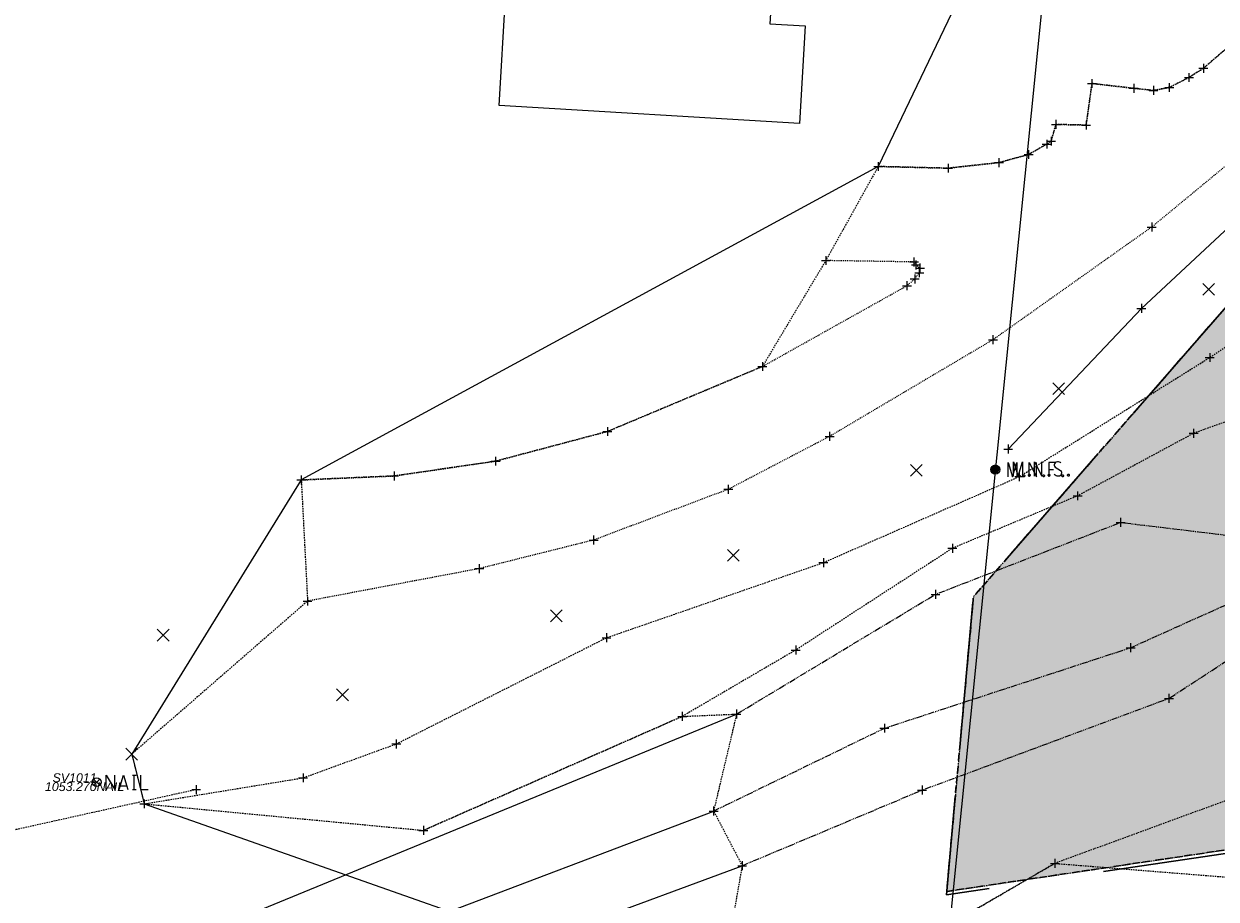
# Model space of a CAD drawing. Header units: feet. Extents: x 1620404 to 1693143, y 557267 to 607752.
# Tile 13 of 107: x 1620735 to 1620869, y 607281 to 607380. Entities that reach past the tile are written whole.
import ezdxf
from ezdxf.enums import TextEntityAlignment as Align

# ---------------------------------------------------------------- set-up
doc = ezdxf.new("R2010")
doc.units = ezdxf.units.FT
doc.header["$MEASUREMENT"] = 0
for name, pattern in [('DGN Style 2', [0.271631, 0.162979, -0.108652]), ('DGN Style 5', [0.190142, 0.081489, -0.108652]), ('esmtchex', [4.75, 0.8, -0.325, -0.325, 0.8, -0.3, 0.8, -0.3, 0.8, -0.3]), ('stream', [1.4, 0.7, -0.1, 0.1, -0.1, 0.1, -0.1, 0.1, -0.1]), ('waterex', [0])]:
    doc.linetypes.add(name, pattern=pattern)
for name, color, linetype, lineweight in [('BD_X_Building', 241, 'Continuous', 0), ('DR_X_Ditch', 133, 'stream', 0), ('DT_X_Break_Line', 40, 'Continuous', 0), ('DT_X_TIN_Hull', 5, 'Continuous', 0), ('HY_X_Water_Edge', 133, 'stream', 0), ('PV_X_Driveway', 7, 'DGN Style 5', 0), ('RW_X_Esmt_CH', 6, 'esmtchex', 30), ('SV_P_Control_Cells_Set', 7, 'Continuous', 0), ('SV_X_Control_Cells_Found', 7, 'Continuous', 0), ('SV_X_Random_Point (Construction)', 7, 'Continuous', 0), ('SV_X_Text_Comment', 21, 'Continuous', 0), ('SV_X_Text_Elevation', 93, 'Continuous', 0), ('SV_X_Text_Name', 61, 'Continuous', 0), ('SV_X_Top_of_Bank', 97, 'DGN Style 2', 0), ('UT_X_Water', 133, 'waterex', 0), ('XS_X_Ground_Line', 3, 'DGN Style 2', 13)]:
    doc.layers.add(name, color=color, linetype=linetype, lineweight=lineweight)
doc.layers.add('RW_X_Easement_Area', color=3, linetype='DGN Style 2', lineweight=0, plot=False, transparency=0.5)
doc.layers.add('SH_Named_Boundary (Construction)', color=7, linetype='Continuous', lineweight=0, plot=False, transparency=0.5)
doc.layers.add('SV_X_Shot_Marker (Construction)', color=40, linetype='Continuous', lineweight=0, transparency=0.5)
doc.styles.add('Label - LeftTop', font='ariali.ttf', dxfattribs={"height": 0.14})
doc.styles.add('Label - RightBottom', font='ariali.ttf', dxfattribs={"height": 0.14})
doc.styles.add('Label - RightTop', font='ariali.ttf', dxfattribs={"height": 0.14})

# ---------------------------------------------------------------- blocks, each defined once
blk = doc.blocks.new('NAIL_1')
at = {"layer": 'SV_X_Control_Cells_Found', "color": 7, "linetype": 'Continuous', "lineweight": 0}
for p, q in [((-0.0177, 0.0177), (0.0177, -0.0177)), ((-0.0177, -0.0177), (0.0177, 0.0177))]:
    blk.add_line(p, q, dxfattribs=at)
at = {"layer": 'SV_X_Control_Cells_Found', "color": 7, "linetype": 'Continuous', "lineweight": 0, "flags": 128}
for points in [[(0.0545, -0.0405), (0.0545, 0.0395), (0.1017, -0.0405), (0.1017, 0.0395)], [(0.1269, -0.0405), (0.1521, 0.0395), (0.1767, -0.0405)], [(0.2019, 0.0395), (0.222, 0.0395)], [(0.2119, -0.0405), (0.2119, 0.0395)], [(0.2472, 0.0395), (0.2472, -0.0405), (0.2907, -0.0405)], [(0.1704, -0.0216), (0.1332, -0.0216)], [(0.2019, -0.0405), (0.222, -0.0405)]]:
    blk.add_lwpolyline(points, dxfattribs=at)
at = {"layer": 'SV_X_Control_Cells_Found', "color": 7, "linetype": 'Continuous', "lineweight": 0}
blk.add_circle((0, 0), 0.025, dxfattribs=at)
blk = doc.blocks.new('X')
at = {"layer": 'SV_X_Random_Point (Construction)', "color": 7, "linetype": 'Continuous', "lineweight": 0, "transparency": 33554559}
for p, q in [((-0.0333, -0.0334), (0.0333, 0.0334)), ((-0.0333, 0.0334), (0.0333, -0.0334))]:
    blk.add_line(p, q, dxfattribs=at)
blk = doc.blocks.new('SVPT')
at = {"layer": 'SV_X_Shot_Marker (Construction)', "ltscale": 20, "transparency": 33554495}
for p, q in [((-0.025, 0), (0.025, 0)), ((0, 0.025), (0, -0.025))]:
    blk.add_line(p, q, dxfattribs=at)
blk.add_point((0, 0), dxfattribs=at)
blk = doc.blocks.new('SVPT_349')
at = {"layer": 'SV_X_Shot_Marker (Construction)', "transparency": 33554495}
for p, q in [((-0.025, 0), (0.025, 0)), ((0, 0.025), (0, -0.025))]:
    blk.add_line(p, q, dxfattribs=at)
blk.add_point((0, 0), dxfattribs=at)
blk = doc.blocks.new('SVPT_350')
at = {"layer": 'SV_X_Shot_Marker (Construction)', "transparency": 33554495}
for p, q in [((-0.025, 0), (0.025, 0)), ((0, 0.025), (0, -0.025))]:
    blk.add_line(p, q, dxfattribs=at)
blk.add_point((0, 0), dxfattribs=at)
blk = doc.blocks.new('SVPT_351')
at = {"layer": 'SV_X_Shot_Marker (Construction)', "transparency": 33554495}
for p, q in [((-0.025, 0), (0.025, 0)), ((0, 0.025), (0, -0.025))]:
    blk.add_line(p, q, dxfattribs=at)
blk.add_point((0, 0), dxfattribs=at)
blk = doc.blocks.new('SVPT_352')
at = {"layer": 'SV_X_Shot_Marker (Construction)', "transparency": 33554495}
for p, q in [((-0.025, 0), (0.025, 0)), ((0, 0.025), (0, -0.025))]:
    blk.add_line(p, q, dxfattribs=at)
blk.add_point((0, 0), dxfattribs=at)
blk = doc.blocks.new('SVPT_353')
at = {"layer": 'SV_X_Shot_Marker (Construction)', "transparency": 33554495}
for p, q in [((-0.025, 0), (0.025, 0)), ((0, 0.025), (0, -0.025))]:
    blk.add_line(p, q, dxfattribs=at)
blk.add_point((0, 0), dxfattribs=at)
blk = doc.blocks.new('SVPT_354')
at = {"layer": 'SV_X_Shot_Marker (Construction)', "transparency": 33554495}
for p, q in [((-0.025, 0), (0.025, 0)), ((0, 0.025), (0, -0.025))]:
    blk.add_line(p, q, dxfattribs=at)
blk.add_point((0, 0), dxfattribs=at)
blk = doc.blocks.new('SVPT_355')
at = {"layer": 'SV_X_Shot_Marker (Construction)', "transparency": 33554495}
for p, q in [((-0.025, 0), (0.025, 0)), ((0, 0.025), (0, -0.025))]:
    blk.add_line(p, q, dxfattribs=at)
blk.add_point((0, 0), dxfattribs=at)
blk = doc.blocks.new('SVPT_356')
at = {"layer": 'SV_X_Shot_Marker (Construction)', "transparency": 33554495}
for p, q in [((-0.025, 0), (0.025, 0)), ((0, 0.025), (0, -0.025))]:
    blk.add_line(p, q, dxfattribs=at)
blk.add_point((0, 0), dxfattribs=at)
blk = doc.blocks.new('SVPT_357')
at = {"layer": 'SV_X_Shot_Marker (Construction)', "transparency": 33554495}
for p, q in [((0, 0.025), (0, -0.025)), ((-0.025, 0), (0.025, 0))]:
    blk.add_line(p, q, dxfattribs=at)
blk.add_point((0, 0), dxfattribs=at)
blk = doc.blocks.new('SVPT_358')
at = {"layer": 'SV_X_Shot_Marker (Construction)', "transparency": 33554495}
for p, q in [((-0.025, 0), (0.025, 0)), ((0, 0.025), (0, -0.025))]:
    blk.add_line(p, q, dxfattribs=at)
blk.add_point((0, 0), dxfattribs=at)
blk = doc.blocks.new('SVPT_359')
at = {"layer": 'SV_X_Shot_Marker (Construction)', "transparency": 33554495}
for p, q in [((-0.025, 0), (0.025, 0)), ((0, 0.025), (0, -0.025))]:
    blk.add_line(p, q, dxfattribs=at)
blk.add_point((0, 0), dxfattribs=at)
blk = doc.blocks.new('SVPT_360')
at = {"layer": 'SV_X_Shot_Marker (Construction)', "transparency": 33554495}
for p, q in [((-0.025, 0), (0.025, 0)), ((0, 0.025), (0, -0.025))]:
    blk.add_line(p, q, dxfattribs=at)
blk.add_point((0, 0), dxfattribs=at)
blk = doc.blocks.new('SVPT_361')
at = {"layer": 'SV_X_Shot_Marker (Construction)', "transparency": 33554495}
for p, q in [((-0.025, 0), (0.025, 0)), ((0, 0.025), (0, -0.025))]:
    blk.add_line(p, q, dxfattribs=at)
blk.add_point((0, 0), dxfattribs=at)
blk = doc.blocks.new('SVPT_362')
at = {"layer": 'SV_X_Shot_Marker (Construction)', "transparency": 33554495}
for p, q in [((-0.025, 0), (0.025, 0)), ((0, 0.025), (0, -0.025))]:
    blk.add_line(p, q, dxfattribs=at)
blk.add_point((0, 0), dxfattribs=at)
blk = doc.blocks.new('SVPT_363')
at = {"layer": 'SV_X_Shot_Marker (Construction)', "transparency": 33554495}
for p, q in [((0, 0.025), (0, -0.025)), ((-0.025, 0), (0.025, 0))]:
    blk.add_line(p, q, dxfattribs=at)
blk.add_point((0, 0), dxfattribs=at)
blk = doc.blocks.new('SVPT_364')
at = {"layer": 'SV_X_Shot_Marker (Construction)', "transparency": 33554495}
for p, q in [((-0.025, 0), (0.025, 0)), ((0, 0.025), (0, -0.025))]:
    blk.add_line(p, q, dxfattribs=at)
blk.add_point((0, 0), dxfattribs=at)
blk = doc.blocks.new('SVPT_365')
at = {"layer": 'SV_X_Shot_Marker (Construction)', "transparency": 33554495}
for p, q in [((-0.025, 0), (0.025, 0)), ((0, 0.025), (0, -0.025))]:
    blk.add_line(p, q, dxfattribs=at)
blk.add_point((0, 0), dxfattribs=at)
blk = doc.blocks.new('SVPT_366')
at = {"layer": 'SV_X_Shot_Marker (Construction)', "transparency": 33554495}
for p, q in [((-0.025, 0), (0.025, 0)), ((0, 0.025), (0, -0.025))]:
    blk.add_line(p, q, dxfattribs=at)
blk.add_point((0, 0), dxfattribs=at)
blk = doc.blocks.new('SVPT_367')
at = {"layer": 'SV_X_Shot_Marker (Construction)', "transparency": 33554495}
for p, q in [((-0.025, 0), (0.025, 0)), ((0, 0.025), (0, -0.025))]:
    blk.add_line(p, q, dxfattribs=at)
blk.add_point((0, 0), dxfattribs=at)
blk = doc.blocks.new('SVPT_368')
at = {"layer": 'SV_X_Shot_Marker (Construction)', "transparency": 33554495}
for p, q in [((-0.025, 0), (0.025, 0)), ((0, 0.025), (0, -0.025))]:
    blk.add_line(p, q, dxfattribs=at)
blk.add_point((0, 0), dxfattribs=at)
blk = doc.blocks.new('SVPT_369')
at = {"layer": 'SV_X_Shot_Marker (Construction)', "transparency": 33554495}
for p, q in [((-0.025, 0), (0.025, 0)), ((0, 0.025), (0, -0.025))]:
    blk.add_line(p, q, dxfattribs=at)
blk.add_point((0, 0), dxfattribs=at)
blk = doc.blocks.new('SVPT_370')
at = {"layer": 'SV_X_Shot_Marker (Construction)', "transparency": 33554495}
for p, q in [((-0.025, 0), (0.025, 0)), ((0, 0.025), (0, -0.025))]:
    blk.add_line(p, q, dxfattribs=at)
blk.add_point((0, 0), dxfattribs=at)
blk = doc.blocks.new('SVPT_371')
at = {"layer": 'SV_X_Shot_Marker (Construction)', "transparency": 33554495}
for p, q in [((-0.025, 0), (0.025, 0)), ((0, 0.025), (0, -0.025))]:
    blk.add_line(p, q, dxfattribs=at)
blk.add_point((0, 0), dxfattribs=at)
blk = doc.blocks.new('SVPT_372')
at = {"layer": 'SV_X_Shot_Marker (Construction)', "transparency": 33554495}
for p, q in [((-0.025, 0), (0.025, 0)), ((0, 0.025), (0, -0.025))]:
    blk.add_line(p, q, dxfattribs=at)
blk.add_point((0, 0), dxfattribs=at)
blk = doc.blocks.new('SVPT_373')
at = {"layer": 'SV_X_Shot_Marker (Construction)', "transparency": 33554495}
for p, q in [((-0.025, 0), (0.025, 0)), ((0, 0.025), (0, -0.025))]:
    blk.add_line(p, q, dxfattribs=at)
blk.add_point((0, 0), dxfattribs=at)
blk = doc.blocks.new('SVPT_374')
at = {"layer": 'SV_X_Shot_Marker (Construction)', "transparency": 33554495}
for p, q in [((-0.025, 0), (0.025, 0)), ((0, 0.025), (0, -0.025))]:
    blk.add_line(p, q, dxfattribs=at)
blk.add_point((0, 0), dxfattribs=at)
blk = doc.blocks.new('SVPT_375')
at = {"layer": 'SV_X_Shot_Marker (Construction)', "transparency": 33554495}
for p, q in [((-0.025, 0), (0.025, 0)), ((0, 0.025), (0, -0.025))]:
    blk.add_line(p, q, dxfattribs=at)
blk.add_point((0, 0), dxfattribs=at)
blk = doc.blocks.new('SVPT_376')
at = {"layer": 'SV_X_Shot_Marker (Construction)', "transparency": 33554495}
for p, q in [((-0.025, 0), (0.025, 0)), ((0, 0.025), (0, -0.025))]:
    blk.add_line(p, q, dxfattribs=at)
blk.add_point((0, 0), dxfattribs=at)
blk = doc.blocks.new('SVPT_377')
at = {"layer": 'SV_X_Shot_Marker (Construction)', "transparency": 33554495}
for p, q in [((-0.025, 0), (0.025, 0)), ((0, 0.025), (0, -0.025))]:
    blk.add_line(p, q, dxfattribs=at)
blk.add_point((0, 0), dxfattribs=at)
blk = doc.blocks.new('SVPT_378')
at = {"layer": 'SV_X_Shot_Marker (Construction)', "transparency": 33554495}
for p, q in [((-0.025, 0), (0.025, 0)), ((0, 0.025), (0, -0.025))]:
    blk.add_line(p, q, dxfattribs=at)
blk.add_point((0, 0), dxfattribs=at)
blk = doc.blocks.new('SVPT_379')
at = {"layer": 'SV_X_Shot_Marker (Construction)', "transparency": 33554495}
for p, q in [((-0.025, 0), (0.025, 0)), ((0, 0.025), (0, -0.025))]:
    blk.add_line(p, q, dxfattribs=at)
blk.add_point((0, 0), dxfattribs=at)
blk = doc.blocks.new('SVPT_380')
at = {"layer": 'SV_X_Shot_Marker (Construction)', "transparency": 33554495}
for p, q in [((-0.025, 0), (0.025, 0)), ((0, 0.025), (0, -0.025))]:
    blk.add_line(p, q, dxfattribs=at)
blk.add_point((0, 0), dxfattribs=at)
blk = doc.blocks.new('SVPT_381')
at = {"layer": 'SV_X_Shot_Marker (Construction)', "transparency": 33554495}
for p, q in [((-0.025, 0), (0.025, 0)), ((0, 0.025), (0, -0.025))]:
    blk.add_line(p, q, dxfattribs=at)
blk.add_point((0, 0), dxfattribs=at)
blk = doc.blocks.new('X_64')
at = {"layer": 'SV_X_Random_Point (Construction)', "color": 7, "linetype": 'Continuous', "lineweight": 0, "transparency": 33554559}
for p, q in [((-0.0333, -0.0334), (0.0333, 0.0334)), ((-0.0333, 0.0334), (0.0333, -0.0334))]:
    blk.add_line(p, q, dxfattribs=at)
blk = doc.blocks.new('X_65')
at = {"layer": 'SV_X_Random_Point (Construction)', "color": 7, "linetype": 'Continuous', "lineweight": 0, "transparency": 33554559}
for p, q in [((-0.0333, -0.0334), (0.0333, 0.0334)), ((-0.0333, 0.0334), (0.0333, -0.0334))]:
    blk.add_line(p, q, dxfattribs=at)
blk = doc.blocks.new('X_66')
at = {"layer": 'SV_X_Random_Point (Construction)', "color": 7, "linetype": 'Continuous', "lineweight": 0, "transparency": 33554559}
for p, q in [((-0.0333, -0.0334), (0.0333, 0.0334)), ((-0.0333, 0.0334), (0.0333, -0.0334))]:
    blk.add_line(p, q, dxfattribs=at)
blk = doc.blocks.new('X_67')
at = {"layer": 'SV_X_Random_Point (Construction)', "color": 7, "linetype": 'Continuous', "lineweight": 0, "transparency": 33554559}
for p, q in [((-0.0333, -0.0334), (0.0333, 0.0334)), ((-0.0333, 0.0334), (0.0333, -0.0334))]:
    blk.add_line(p, q, dxfattribs=at)
blk = doc.blocks.new('X_68')
at = {"layer": 'SV_X_Random_Point (Construction)', "color": 7, "linetype": 'Continuous', "lineweight": 0, "transparency": 33554559}
for p, q in [((-0.0333, -0.0334), (0.0333, 0.0334)), ((-0.0333, 0.0334), (0.0333, -0.0334))]:
    blk.add_line(p, q, dxfattribs=at)
blk = doc.blocks.new('X_69')
at = {"layer": 'SV_X_Random_Point (Construction)', "color": 7, "linetype": 'Continuous', "lineweight": 0, "transparency": 33554559}
for p, q in [((-0.0333, -0.0334), (0.0333, 0.0334)), ((-0.0333, 0.0334), (0.0333, -0.0334))]:
    blk.add_line(p, q, dxfattribs=at)
blk = doc.blocks.new('X_70')
at = {"layer": 'SV_X_Random_Point (Construction)', "color": 7, "linetype": 'Continuous', "lineweight": 0, "transparency": 33554559}
for p, q in [((-0.0333, -0.0334), (0.0333, 0.0334)), ((-0.0333, 0.0334), (0.0333, -0.0334))]:
    blk.add_line(p, q, dxfattribs=at)
blk = doc.blocks.new('SVPT_397')
at = {"layer": 'SV_X_Shot_Marker (Construction)', "transparency": 33554495}
for p, q in [((-0.025, 0), (0.025, 0)), ((0, 0.025), (0, -0.025))]:
    blk.add_line(p, q, dxfattribs=at)
blk.add_point((0, 0), dxfattribs=at)
blk = doc.blocks.new('SVPT_398')
at = {"layer": 'SV_X_Shot_Marker (Construction)', "transparency": 33554495}
for p, q in [((-0.025, 0), (0.025, 0)), ((0, 0.025), (0, -0.025))]:
    blk.add_line(p, q, dxfattribs=at)
blk.add_point((0, 0), dxfattribs=at)
blk = doc.blocks.new('SVPT_399')
at = {"layer": 'SV_X_Shot_Marker (Construction)', "transparency": 33554495}
for p, q in [((-0.025, 0), (0.025, 0)), ((0, 0.025), (0, -0.025))]:
    blk.add_line(p, q, dxfattribs=at)
blk.add_point((0, 0), dxfattribs=at)
blk = doc.blocks.new('SVPT_400')
at = {"layer": 'SV_X_Shot_Marker (Construction)', "transparency": 33554495}
for p, q in [((-0.025, 0), (0.025, 0)), ((0, 0.025), (0, -0.025))]:
    blk.add_line(p, q, dxfattribs=at)
blk.add_point((0, 0), dxfattribs=at)
blk = doc.blocks.new('SVPT_401')
at = {"layer": 'SV_X_Shot_Marker (Construction)', "transparency": 33554495}
for p, q in [((-0.025, 0), (0.025, 0)), ((0, 0.025), (0, -0.025))]:
    blk.add_line(p, q, dxfattribs=at)
blk.add_point((0, 0), dxfattribs=at)
blk = doc.blocks.new('SVPT_402')
at = {"layer": 'SV_X_Shot_Marker (Construction)', "transparency": 33554495}
for p, q in [((-0.025, 0), (0.025, 0)), ((0, 0.025), (0, -0.025))]:
    blk.add_line(p, q, dxfattribs=at)
blk.add_point((0, 0), dxfattribs=at)
blk = doc.blocks.new('SVPT_403')
at = {"layer": 'SV_X_Shot_Marker (Construction)', "transparency": 33554495}
for p, q in [((-0.025, 0), (0.025, 0)), ((0, 0.025), (0, -0.025))]:
    blk.add_line(p, q, dxfattribs=at)
blk.add_point((0, 0), dxfattribs=at)
blk = doc.blocks.new('SVPT_413')
at = {"layer": 'SV_X_Shot_Marker (Construction)', "transparency": 33554495}
for p, q in [((-0.025, 0), (0.025, 0)), ((0, 0.025), (0, -0.025))]:
    blk.add_line(p, q, dxfattribs=at)
blk.add_point((0, 0), dxfattribs=at)
blk = doc.blocks.new('SVPT_414')
at = {"layer": 'SV_X_Shot_Marker (Construction)', "transparency": 33554495}
for p, q in [((-0.025, 0), (0.025, 0)), ((0, 0.025), (0, -0.025))]:
    blk.add_line(p, q, dxfattribs=at)
blk.add_point((0, 0), dxfattribs=at)
blk = doc.blocks.new('SVPT_415')
at = {"layer": 'SV_X_Shot_Marker (Construction)', "transparency": 33554495}
for p, q in [((-0.025, 0), (0.025, 0)), ((0, 0.025), (0, -0.025))]:
    blk.add_line(p, q, dxfattribs=at)
blk.add_point((0, 0), dxfattribs=at)
blk = doc.blocks.new('SVPT_416')
at = {"layer": 'SV_X_Shot_Marker (Construction)', "transparency": 33554495}
for p, q in [((-0.025, 0), (0.025, 0)), ((0, 0.025), (0, -0.025))]:
    blk.add_line(p, q, dxfattribs=at)
blk.add_point((0, 0), dxfattribs=at)
blk = doc.blocks.new('SVPT_417')
at = {"layer": 'SV_X_Shot_Marker (Construction)', "transparency": 33554495}
for p, q in [((-0.025, 0), (0.025, 0)), ((0, 0.025), (0, -0.025))]:
    blk.add_line(p, q, dxfattribs=at)
blk.add_point((0, 0), dxfattribs=at)
blk = doc.blocks.new('SVPT_418')
at = {"layer": 'SV_X_Shot_Marker (Construction)', "transparency": 33554495}
for p, q in [((-0.025, 0), (0.025, 0)), ((0, 0.025), (0, -0.025))]:
    blk.add_line(p, q, dxfattribs=at)
blk.add_point((0, 0), dxfattribs=at)
blk = doc.blocks.new('SVPT_651')
at = {"layer": 'SV_X_Shot_Marker (Construction)', "transparency": 33554495}
for p, q in [((-0.025, 0), (0.025, 0)), ((0, 0.025), (0, -0.025))]:
    blk.add_line(p, q, dxfattribs=at)
blk.add_point((0, 0), dxfattribs=at)
blk = doc.blocks.new('MNAILS')
at = {"layer": 'SV_P_Control_Cells_Set', "linetype": 'Continuous', "lineweight": 0}
h = blk.add_hatch(color=7, dxfattribs=at)
edge = h.paths.add_edge_path()
edge.add_arc((0, 0), 0.0249, 0, 360)
at = {"layer": 'SV_P_Control_Cells_Set', "color": 7, "linetype": 'Continuous', "lineweight": 0, "flags": 128}
for points in [[(0.1045, -0.04), (0.1045, 0.04), (0.1299, -0.04), (0.1541, 0.04), (0.1541, -0.04)], [(0.223, -0.04), (0.223, 0.04), (0.2644, -0.04), (0.2644, 0.04)], [(0.3718, 0.0343), (0.3707, 0.0356), (0.3691, 0.0368), (0.3641, 0.0387), (0.358, 0.04), (0.3536, 0.04), (0.352, 0.04), (0.3448, 0.0381), (0.3388, 0.0343), (0.3349, 0.0293), (0.3338, 0.0242), (0.3338, 0.0204), (0.3349, 0.0154), (0.3393, 0.011), (0.3696, -0.0079), (0.3724, -0.0104), (0.3735, -0.0129), (0.3746, -0.0167), (0.3746, -0.0205), (0.374, -0.0243), (0.3735, -0.0268), (0.3724, -0.03), (0.3713, -0.0325), (0.3702, -0.0344), (0.3685, -0.0362), (0.3669, -0.0375), (0.3647, -0.0388), (0.363, -0.0394), (0.358, -0.04), (0.3503, -0.04), (0.3454, -0.0388), (0.3382, -0.0344), (0.3338, -0.0306)], [(0.1927, -0.0293), (0.1955, -0.0293), (0.1971, -0.0306), (0.1988, -0.0331), (0.1988, -0.0362), (0.1971, -0.0388), (0.1955, -0.04), (0.1927, -0.04), (0.1911, -0.0388), (0.1894, -0.0362), (0.1894, -0.0331), (0.1911, -0.0306), (0.1927, -0.0293)], [(0.3035, -0.0293), (0.3062, -0.0293), (0.3079, -0.0306), (0.3095, -0.0331), (0.3095, -0.0362), (0.3079, -0.0388), (0.3062, -0.04), (0.3035, -0.04), (0.3018, -0.0388), (0.3002, -0.0362), (0.3002, -0.0331), (0.3018, -0.0306), (0.3035, -0.0293)], [(0.4126, -0.0293), (0.4154, -0.0293), (0.417, -0.0306), (0.4187, -0.0331), (0.4187, -0.0362), (0.417, -0.0388), (0.4154, -0.04), (0.4126, -0.04), (0.411, -0.0388), (0.4093, -0.0362), (0.4093, -0.0331), (0.411, -0.0306), (0.4126, -0.0293)]]:
    blk.add_lwpolyline(points, dxfattribs=at)
blk = doc.blocks.new('*U1169')
at = {"layer": 'DT_X_TIN_Hull', "flags": 128}
for points in [[(-283.74, -75.71), (-282.33, -81.3), (-217.69, -104.06), (-142.34, -167.87), (-146.67, -213.69), (-135.19, -297.92), (-84.51, -298.27), (-83.44, -286.62), (-81.16, -261.73), (-81.03, -260.23), (-78.8, -235.34), (-78.51, -232.83), (-75.69, -207.99), (-75.69, -207.93), (-73.19, -183.06), (-73.05, -181.83), (-70.37, -156.98), (-68.84, -139.29), (0.03, -71.15), (23.69, -66.34), (283.74, 24.86)], [(-91.96, 298.27), (-158.63, 76.01), (-199.59, -9.5), (-264.63, -44.82), (-283.74, -75.71)]]:
    blk.add_lwpolyline(points, dxfattribs=at)
blk = doc.blocks.new('SVPT_1002')
at = {"layer": 'SV_X_Shot_Marker (Construction)', "transparency": 33554495}
for p, q in [((-0.025, 0), (0.025, 0)), ((0, 0.025), (0, -0.025))]:
    blk.add_line(p, q, dxfattribs=at)
blk.add_point((0, 0), dxfattribs=at)
blk = doc.blocks.new('SVPT_1003')
at = {"layer": 'SV_X_Shot_Marker (Construction)', "transparency": 33554495}
for p, q in [((-0.025, 0), (0.025, 0)), ((0, 0.025), (0, -0.025))]:
    blk.add_line(p, q, dxfattribs=at)
blk.add_point((0, 0), dxfattribs=at)
blk = doc.blocks.new('SVPT_1004')
at = {"layer": 'SV_X_Shot_Marker (Construction)', "transparency": 33554495}
for p, q in [((-0.025, 0), (0.025, 0)), ((0, 0.025), (0, -0.025))]:
    blk.add_line(p, q, dxfattribs=at)
blk.add_point((0, 0), dxfattribs=at)
blk = doc.blocks.new('SVPT_1005')
at = {"layer": 'SV_X_Shot_Marker (Construction)', "transparency": 33554495}
for p, q in [((-0.025, 0), (0.025, 0)), ((0, 0.025), (0, -0.025))]:
    blk.add_line(p, q, dxfattribs=at)
blk.add_point((0, 0), dxfattribs=at)
blk = doc.blocks.new('SVPT_1006')
at = {"layer": 'SV_X_Shot_Marker (Construction)', "transparency": 33554495}
for p, q in [((-0.025, 0), (0.025, 0)), ((0, 0.025), (0, -0.025))]:
    blk.add_line(p, q, dxfattribs=at)
blk.add_point((0, 0), dxfattribs=at)
blk = doc.blocks.new('SVPT_1007')
at = {"layer": 'SV_X_Shot_Marker (Construction)', "transparency": 33554495}
for p, q in [((-0.025, 0), (0.025, 0)), ((0, 0.025), (0, -0.025))]:
    blk.add_line(p, q, dxfattribs=at)
blk.add_point((0, 0), dxfattribs=at)
blk = doc.blocks.new('SVPT_1026')
at = {"layer": 'SV_X_Shot_Marker (Construction)', "transparency": 33554495}
for p, q in [((-0.025, 0), (0.025, 0)), ((0, 0.025), (0, -0.025))]:
    blk.add_line(p, q, dxfattribs=at)
blk.add_point((0, 0), dxfattribs=at)
blk = doc.blocks.new('SVPT_1027')
at = {"layer": 'SV_X_Shot_Marker (Construction)', "transparency": 33554495}
for p, q in [((-0.025, 0), (0.025, 0)), ((0, 0.025), (0, -0.025))]:
    blk.add_line(p, q, dxfattribs=at)
blk.add_point((0, 0), dxfattribs=at)
blk = doc.blocks.new('SVPT_1028')
at = {"layer": 'SV_X_Shot_Marker (Construction)', "transparency": 33554495}
for p, q in [((-0.025, 0), (0.025, 0)), ((0, 0.025), (0, -0.025))]:
    blk.add_line(p, q, dxfattribs=at)
blk.add_point((0, 0), dxfattribs=at)
blk = doc.blocks.new('SVPT_1047')
at = {"layer": 'SV_X_Shot_Marker (Construction)', "transparency": 33554495}
for p, q in [((-0.025, 0), (0.025, 0)), ((0, 0.025), (0, -0.025))]:
    blk.add_line(p, q, dxfattribs=at)
blk.add_point((0, 0), dxfattribs=at)
blk = doc.blocks.new('SVPT_1048')
at = {"layer": 'SV_X_Shot_Marker (Construction)', "transparency": 33554495}
for p, q in [((-0.025, 0), (0.025, 0)), ((0, 0.025), (0, -0.025))]:
    blk.add_line(p, q, dxfattribs=at)
blk.add_point((0, 0), dxfattribs=at)
blk = doc.blocks.new('MNAIL')
at = {"layer": 'SV_X_Control_Cells_Found', "color": 7, "linetype": 'Continuous', "lineweight": 0, "flags": 128}
for points in [[(0.072, -0.0404), (0.072, 0.0396), (0.0974, -0.0404), (0.1216, 0.0396), (0.1216, -0.0404)], [(0.1905, -0.0404), (0.1905, 0.0396), (0.2319, -0.0404), (0.2319, 0.0396)], [(0.3393, 0.0396), (0.3013, 0.0396), (0.3013, -0.0404)], [(0.3013, 0.0005), (0.3283, 0.0005)], [(0.1602, -0.0297), (0.163, -0.0297), (0.1646, -0.031), (0.1663, -0.0335), (0.1663, -0.0367), (0.1646, -0.0392), (0.163, -0.0404), (0.1602, -0.0404), (0.1585, -0.0392), (0.1569, -0.0367), (0.1569, -0.0335), (0.1585, -0.031), (0.1602, -0.0297)], [(0.271, -0.0297), (0.2737, -0.0297), (0.2754, -0.031), (0.277, -0.0335), (0.277, -0.0367), (0.2754, -0.0392), (0.2737, -0.0404), (0.271, -0.0404), (0.2693, -0.0392), (0.2677, -0.0367), (0.2677, -0.0335), (0.2693, -0.031), (0.271, -0.0297)], [(0.3785, -0.0297), (0.3812, -0.0297), (0.3829, -0.031), (0.3845, -0.0335), (0.3845, -0.0367), (0.3829, -0.0392), (0.3812, -0.0404), (0.3785, -0.0404), (0.3768, -0.0392), (0.3751, -0.0367), (0.3751, -0.0335), (0.3768, -0.031), (0.3785, -0.0297)]]:
    blk.add_lwpolyline(points, dxfattribs=at)
at = {"layer": 'SV_X_Control_Cells_Found', "color": 7, "linetype": 'Continuous', "lineweight": 0}
blk.add_circle((0, 0), 0.0249, dxfattribs=at)

msp = doc.modelspace()

# ---------------------------------------------------------------- linework, layer by layer
at = {"layer": 'BD_X_Building'}
for p, q in [((1620788.1, 607370.46), (1620791.78, 607432.4)), ((1620819.18, 607389.09), (1620818.62, 607379.66)), ((1620818.62, 607379.66), (1620822.61, 607379.42)), ((1620822.61, 607379.42), (1620821.95, 607368.45)), ((1620821.95, 607368.45), (1620788.1, 607370.46))]:
    msp.add_line(p, q, dxfattribs=at)
at = {"layer": 'DR_X_Ditch', "flags": 128}
msp.add_lwpolyline([(1620812.28, 607290.97), (1620831.52, 607300.3), (1620859.27, 607309.37), (1620871.34, 607314.8), (1620884.06, 607321.46), (1620901.11, 607331.64), (1620919.29, 607345.34), (1620942.01, 607360.11), (1620965.66, 607369.95), (1620996.58, 607381.37), (1621029.76, 607401.98), (1621046.19, 607417.46)], dxfattribs=at)
at = {"layer": 'DT_X_Break_Line'}
for p, q in [((1620757.91, 607278.47), (1620814.86, 607301.89)), ((1620758.66, 607270.63), (1620812.29, 607290.96)), ((1620759.07, 607263.96), (1620815.49, 607284.81))]:
    msp.add_line(p, q, dxfattribs=at)
at = {"layer": 'HY_X_Water_Edge', "flags": 128}
for points in [[(1620814.86, 607301.89), (1620837.28, 607315.38), (1620858.15, 607323.49), (1620870.43, 607322.01), (1620882.07, 607327.1), (1620905.46, 607339.12), (1620917.1, 607352.54), (1620929.55, 607365.29), (1620949.07, 607375.46), (1620965.39, 607379.95), (1620996.61, 607389.34), (1621022.82, 607408.23), (1621042.62, 607421.61)], [(1620815.49, 607284.81), (1620835.77, 607293.33), (1620863.59, 607303.66), (1620874.92, 607311.02), (1620889.26, 607316.69), (1620903.41, 607328.88), (1620919.98, 607340.41), (1620944.93, 607354.49), (1620994.99, 607374.05), (1621033.59, 607396.57), (1621052.34, 607410.52)]]:
    msp.add_lwpolyline(points, dxfattribs=at)
at = {"layer": 'PV_X_Driveway', "flags": 128}
for points in [[(1620830.83, 607363.59), (1620838.7, 607363.4), (1620844.44, 607364.03), (1620847.78, 607364.94), (1620849.82, 607366.11), (1620850.31, 607366.44), (1620850.86, 607368.33), (1620854.26, 607368.25), (1620854.92, 607372.94), (1620859.62, 607372.4), (1620861.85, 607372.16), (1620863.63, 607372.49), (1620865.85, 607373.61), (1620867.48, 607374.65), (1620883.1, 607388.07), (1620892.98, 607397.59), (1620897.01, 607402.59), (1620899.53, 607407.59), (1620900.64, 607411), (1620901.12, 607412.49), (1620900.76, 607414.82), (1620899.94, 607415.86), (1620897.38, 607418.19), (1620894.2, 607420.38), (1620881.05, 607424.84)], [(1620927.14, 607405.93), (1620922.87, 607405.03), (1620916.77, 607401.38), (1620906.55, 607393.45), (1620893.75, 607383.38), (1620878.98, 607371.07), (1620861.65, 607356.77), (1620843.76, 607344.07), (1620825.35, 607333.18), (1620813.93, 607327.22), (1620798.75, 607321.5), (1620785.86, 607318.28), (1620766.51, 607314.62)], [(1620765.8, 607328.27), (1620776.27, 607328.72), (1620787.71, 607330.39), (1620800.3, 607333.73), (1620817.77, 607341.05), (1620834.06, 607350.15), (1620834.94, 607350.92), (1620835.45, 607351.62), (1620835.53, 607352.15), (1620835.08, 607352.49), (1620834.85, 607352.83), (1620824.92, 607352.99)]]:
    msp.add_lwpolyline(points, dxfattribs=at)
at = {"layer": 'RW_X_Easement_Area', "transparency": 33554495, "flags": 128}
msp.add_lwpolyline([(1620886.38, 607289.04), (1620894.23, 607375.52), (1620841.56, 607315.11), (1620838.54, 607281.91)], close=True, dxfattribs=at)
at = {"layer": 'RW_X_Easement_Area', "transparency": 33554495, "extrusion": (0, 0, -1)}
msp.add_solid([(-1620886.38, 607289.04), (-1620894.23, 607375.52), (-1620838.54, 607281.91), (-1620841.56, 607315.11)], dxfattribs=at)
at = {"layer": 'RW_X_Esmt_CH', "ltscale": 20, "flags": 128}
msp.add_lwpolyline([(1620886.34, 607288.63), (1620894.23, 607375.52), (1620841.56, 607315.11), (1620838.51, 607281.53), (1620886.34, 607288.63)], dxfattribs=at)
at = {"layer": 'RW_X_Esmt_CH', "flags": 128}
msp.add_lwpolyline([(1620886.38, 607289.04), (1620838.54, 607281.91), (1620841.56, 607315.11), (1620894.23, 607375.52)], dxfattribs=at)
at = {"layer": 'SH_Named_Boundary (Construction)', "transparency": 33554495, "flags": 128}
msp.add_lwpolyline([(1620820.26, 607092.44), (1621019.26, 607072.48), (1621024.25, 607122.23), (1621029.24, 607171.98), (1621034.22, 607221.73), (1621039.21, 607271.48), (1621044.2, 607321.24), (1621049.19, 607370.99), (1621054.18, 607420.74), (1621059.17, 607470.49), (1621064.16, 607520.24), (1621069.14, 607569.99), (1620870.14, 607589.94), (1620865.15, 607540.19), (1620860.17, 607490.44), (1620855.18, 607440.69), (1620850.19, 607390.94), (1620845.2, 607341.19), (1620840.21, 607291.44), (1620835.22, 607241.69), (1620830.23, 607191.94), (1620825.25, 607142.19), (1620820.26, 607092.44)], dxfattribs=at)
at = {"layer": 'SV_X_Top_of_Bank', "flags": 128}
for points in [[(1620748.1, 607291.78), (1620766, 607294.71), (1620776.51, 607298.53), (1620800.21, 607310.5), (1620824.65, 607318.96), (1620846.73, 607328.65), (1620868.19, 607342.07), (1620890.44, 607356.74), (1620906.86, 607364.15), (1620911.38, 607367.9), (1620913.92, 607367.98), (1620918.07, 607369.68), (1620922.76, 607372.08)], [(1620912.06, 607360.49), (1620905.84, 607351.67), (1620891.49, 607342.53), (1620866.38, 607333.53), (1620853.3, 607326.48), (1620839.19, 607320.57), (1620821.53, 607309.11), (1620808.74, 607301.63), (1620779.57, 607288.79)], [(1620918.49, 607313.19), (1620917.46, 607313.2), (1620917.26, 607313.32), (1620912.61, 607311.51), (1620910.5, 607310.52), (1620909.71, 607308.08), (1620899.68, 607303.01), (1620850.73, 607285.07), (1620842.09, 607280.05), (1620833.83, 607276.86), (1620823.78, 607275.41), (1620822.66, 607273.47), (1620817.16, 607272.32), (1620812.73, 607269.03)], [(1620753.96, 607293.38), (1620692.92, 607279.83), (1620630.99, 607275.15), (1620577.54, 607274.02), (1620520.82, 607267.73)]]:
    msp.add_lwpolyline(points, dxfattribs=at)
at = {"layer": 'UT_X_Water', "flags": 128}
msp.add_lwpolyline([(1620845.47, 607331.75), (1620860.49, 607347.6), (1620878.67, 607364.53), (1620907.88, 607392.36), (1620927.87, 607412.81), (1620947.71, 607431.89), (1620949.63, 607451.35), (1620953.1, 607484.58), (1620956.62, 607513.84), (1620956.74, 607518.96), (1620960.42, 607556.72), (1620963.83, 607589.06), (1620965.13, 607601.08), (1620966.59, 607613.95), (1620969.14, 607638.33)], dxfattribs=at)
at = {"layer": 'XS_X_Ground_Line', "flags": 128}
msp.add_lwpolyline([(1620746.69, 607297.38), (1620748.1, 607291.78), (1620779.57, 607288.79), (1620808.74, 607301.63), (1620814.86, 607301.89), (1620812.28, 607290.97), (1620815.49, 607284.81), (1620812.73, 607269.03), (1620817.16, 607272.32), (1620822.66, 607273.47), (1620823.78, 607275.41), (1620833.83, 607276.86), (1620842.09, 607280.05), (1620850.73, 607285.07), (1620880.06, 607282.73), (1620881.96, 607280.44), (1620895.9, 607261.52), (1620889.38, 607213.7), (1620888.08, 607205.22), (1620883.75, 607159.4), (1620888, 607141.37), (1620888.32, 607125.21), (1620884.57, 607106.65), (1620890.51, 607106.46), (1620889.47, 607094.59), (1620889.25, 607093.71), (1620888.67, 607092.77), (1620887.98, 607092.08), (1620887.07, 607092.01), (1620886.16, 607091.97), (1620885.57, 607088.08), (1620886.65, 607087.9), (1620887.65, 607087.22), (1620888.44, 607085.71), (1620888.51, 607084.89), (1620886.78, 607070.58), (1620890.52, 607069.92), (1620895.23, 607075.17), (1620900.28, 607078.62), (1620900.79, 607078.52), (1620919.76, 607082.46), (1620942.42, 607075.26), (1620945.92, 607074.82), (1620945.73, 607070.67), (1620957.41, 607069.61), (1620957.5, 607070.15), (1620957.5, 607071.99), (1620957.91, 607076.41), (1620958.38, 607081.78), (1620959.26, 607088.26), (1620959.67, 607091.27), (1620962.51, 607101.55), (1620963.87, 607107.92), (1620965.59, 607113.69), (1620965.55, 607113.82), (1620964.07, 607114.37), (1620964.05, 607115.38), (1620972.6, 607145.58), (1620973, 607146.59), (1620973.54, 607148.3), (1620973.57, 607148.75), (1620974.7, 607164.59), (1620976.19, 607165.8), (1620973.78, 607173.69), (1620974.03, 607176.39), (1620980.35, 607196.01), (1620984.73, 607210.86), (1620984.87, 607218.04), (1620986.57, 607226.32), (1620992.94, 607228.96), (1621010.77, 607227.18), (1621013.46, 607226.05), (1621020.64, 607226.07), (1621020.73, 607226.2), (1621032.24, 607297.08), (1621054.11, 607306.75), (1621054.93, 607316.44), (1621057.01, 607344.71), (1621054.39, 607377.32), (1621050.59, 607393.13), (1621052.34, 607410.52), (1621046.19, 607417.46), (1621042.62, 607421.61), (1621037.83, 607424.33), (1621033.29, 607433.17), (1620979.51, 607425.15), (1620983.19, 607452.59), (1620985.23, 607472.25), (1620986.35, 607484.73), (1620986.75, 607489.36), (1620988.88, 607514.27), (1620990.9, 607531.61), (1620991.13, 607533.86), (1620993.6, 607558.73), (1620994.28, 607565.51), (1620996.79, 607590.39), (1620998.44, 607605.1), (1621000.34, 607626.57), (1621002.11, 607645.83), (1621002.89, 607654.58), (1620999.14, 607655.95), (1620995.81, 607656.47), (1620995.39, 607656.6), (1620977.88, 607662.07), (1620971.7, 607662.31), (1620960.51, 607670.56), (1620960.11, 607670.68), (1620938.47, 607671.36), (1620937.81, 607643.56), (1620937.14, 607610.92), (1620935.32, 607584.43), (1620928.86, 607551.19), (1620925.2, 607530.23), (1620918.42, 607505.27), (1620916.53, 607497.18), (1620919.82, 607452.03), (1620882.97, 607448.41), (1620871.8, 607449.09), (1620881.05, 607424.84), (1620891.59, 607408.35), (1620892.98, 607397.59), (1620883.1, 607388.07), (1620867.48, 607374.65), (1620865.85, 607373.61), (1620863.63, 607372.49), (1620861.85, 607372.16), (1620859.62, 607372.4), (1620854.92, 607372.94), (1620854.26, 607368.25), (1620850.86, 607368.33), (1620850.31, 607366.44), (1620849.82, 607366.11), (1620847.78, 607364.94), (1620844.44, 607364.03), (1620838.7, 607363.4), (1620830.83, 607363.59), (1620824.92, 607352.99), (1620817.77, 607341.05), (1620800.3, 607333.73), (1620787.71, 607330.39), (1620776.27, 607328.72), (1620765.8, 607328.27), (1620766.51, 607314.62), (1620746.69, 607297.38)], dxfattribs=at)

# ---------------------------------------------------------------- block references
at = {"layer": 'DT_X_TIN_Hull'}
msp.add_blockref('*U1169', (1621030.43, 607373.09), dxfattribs=at)
at = {"layer": 'SV_P_Control_Cells_Set', "color": 7, "linetype": 'Continuous', "lineweight": 0, "xscale": 20, "yscale": 20, "zscale": 20}
msp.add_blockref('MNAILS', (1620843.99, 607329.5), dxfattribs=at)
at = {"layer": 'SV_X_Control_Cells_Found', "color": 7, "linetype": 'Continuous', "lineweight": 0, "xscale": 20, "yscale": 20, "zscale": 20}
for name, p in [('MNAIL', (1620844.03, 607329.43)), ('NAIL_1', (1620742.74, 607294.22))]:
    msp.add_blockref(name, p, dxfattribs=at)
at = {"layer": 'SV_X_Random_Point (Construction)', "color": 7, "linetype": 'Continuous', "lineweight": 0, "transparency": 33554559, "xscale": 20, "yscale": 20, "zscale": 20}
for name, p in [('X_64', (1620868.08, 607349.74)), ('X_65', (1620851.16, 607338.56)), ('X_66', (1620835.13, 607329.35)), ('X_67', (1620814.49, 607319.78)), ('X_68', (1620794.55, 607312.96)), ('X', (1620750.23, 607310.78)), ('X_69', (1620770.45, 607304.07)), ('X_70', (1620746.69, 607297.38))]:
    msp.add_blockref(name, p, dxfattribs=at)
at = {"layer": 'SV_X_Shot_Marker (Construction)', "transparency": 33554495, "xscale": 20, "yscale": 20, "zscale": 20}
for name, p in [('SVPT_381', (1620867.48, 607374.65)), ('SVPT_376', (1620854.92, 607372.94)), ('SVPT_380', (1620865.85, 607373.61)), ('SVPT_377', (1620859.62, 607372.4)), ('SVPT_378', (1620861.85, 607372.16)), ('SVPT_379', (1620863.63, 607372.49)), ('SVPT_374', (1620850.86, 607368.33)), ('SVPT_375', (1620854.26, 607368.25)), ('SVPT_372', (1620849.82, 607366.11)), ('SVPT_373', (1620850.31, 607366.44)), ('SVPT_371', (1620847.78, 607364.94)), ('SVPT_368', (1620830.83, 607363.59)), ('SVPT_369', (1620838.7, 607363.4)), ('SVPT_370', (1620844.44, 607364.03)), ('SVPT_349', (1620861.65, 607356.77)), ('SVPT_367', (1620824.92, 607352.99)), ('SVPT_366', (1620834.85, 607352.83)), ('SVPT_365', (1620835.08, 607352.49)), ('SVPT_363', (1620835.45, 607351.62)), ('SVPT_364', (1620835.53, 607352.15)), ('SVPT_361', (1620834.06, 607350.15)), ('SVPT_362', (1620834.94, 607350.92)), ('SVPT_1048', (1620860.49, 607347.6)), ('SVPT_350', (1620843.76, 607344.07)), ('SVPT_403', (1620868.19, 607342.07)), ('SVPT_360', (1620817.77, 607341.05)), ('SVPT_359', (1620800.3, 607333.73)), ('SVPT_351', (1620825.35, 607333.18)), ('SVPT_413', (1620866.38, 607333.53)), ('SVPT_1047', (1620845.47, 607331.75)), ('SVPT_358', (1620787.71, 607330.39)), ('SVPT_356', (1620765.8, 607328.27)), ('SVPT_357', (1620776.27, 607328.72)), ('SVPT_402', (1620846.73, 607328.65)), ('SVPT_352', (1620813.93, 607327.22)), ('SVPT_414', (1620853.3, 607326.48)), ('SVPT_1026', (1620858.15, 607323.49)), ('SVPT_353', (1620798.75, 607321.5)), ('SVPT_415', (1620839.19, 607320.57)), ('SVPT_401', (1620824.65, 607318.96)), ('SVPT_354', (1620785.86, 607318.28)), ('SVPT_1027', (1620837.28, 607315.38)), ('SVPT_355', (1620766.51, 607314.62)), ('SVPT_400', (1620800.21, 607310.5)), ('SVPT_416', (1620821.53, 607309.11)), ('SVPT_1007', (1620859.27, 607309.37)), ('SVPT_1006', (1620863.59, 607303.66)), ('SVPT_417', (1620808.74, 607301.63)), ('SVPT_1028', (1620814.86, 607301.89)), ('SVPT_1004', (1620831.52, 607300.3)), ('SVPT_399', (1620776.51, 607298.53)), ('SVPT_398', (1620766, 607294.71)), ('SVPT_1005', (1620835.77, 607293.33)), ('SVPT_397', (1620748.1, 607291.78)), ('SVPT_1003', (1620812.28, 607290.97)), ('SVPT_418', (1620779.57, 607288.79)), ('SVPT_1002', (1620815.49, 607284.81)), ('SVPT_651', (1620850.73, 607285.07))]:
    msp.add_blockref(name, p, dxfattribs=at)
at = {"layer": 'SV_X_Shot_Marker (Construction)', "ltscale": 20, "transparency": 33554495, "xscale": 20, "yscale": 20, "zscale": 20}
msp.add_blockref('SVPT', (1620753.96, 607293.38), dxfattribs=at)

# ---------------------------------------------------------------- texts
at = {"layer": 'SV_X_Text_Comment', "lineweight": 0, "transparency": 33554495, "style": 'Label - LeftTop'}
msp.add_text('NAIL', height=1, dxfattribs=at).set_placement((1620742.74, 607294.22), align=Align.TOP_LEFT)
at = {"layer": 'SV_X_Text_Elevation', "lineweight": 0, "transparency": 33554495, "style": 'Label - RightTop'}
msp.add_text('1053.270', height=1, dxfattribs=at).set_placement((1620742.74, 607294.22), align=Align.TOP_RIGHT)
at = {"layer": 'SV_X_Text_Name', "lineweight": 0, "transparency": 33554495, "style": 'Label - RightBottom'}
msp.add_text('SV1011', height=1, dxfattribs=at).set_placement((1620742.74, 607294.22), align=Align.RIGHT)

doc.saveas('drawing.dxf')
